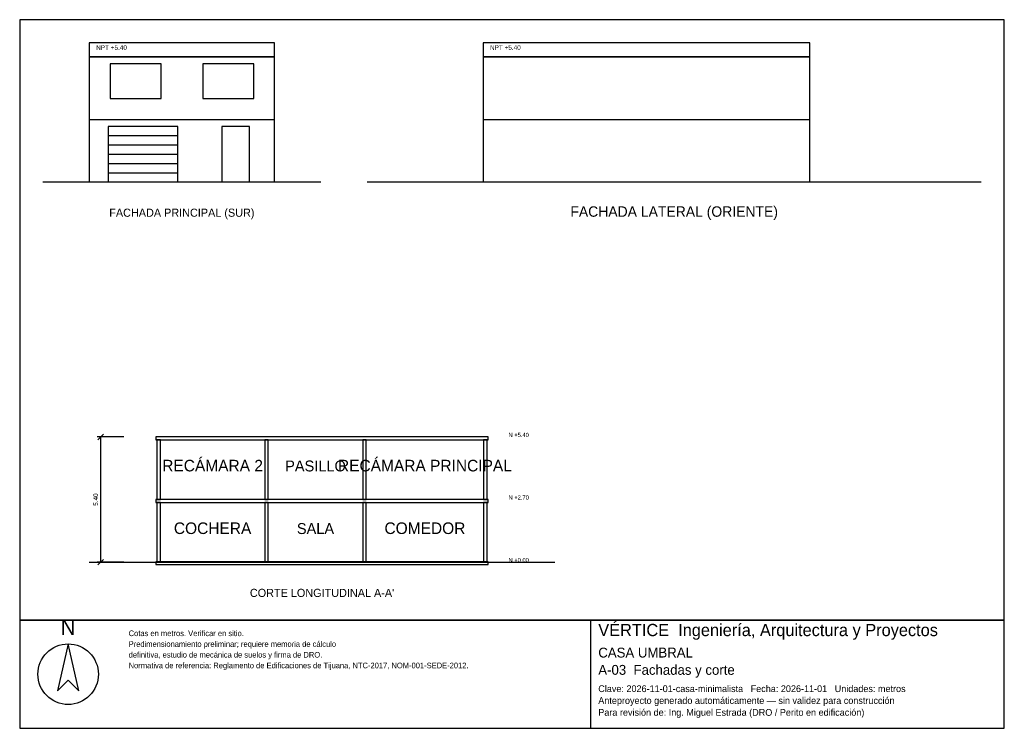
# Model space of a CAD drawing. Header units: metres. Extents: x -3 to 39.5, y -23.6 to 7.
import ezdxf
from ezdxf.enums import TextEntityAlignment as Align

# ---------------------------------------------------------------- set-up
doc = ezdxf.new("R2010")
doc.units = ezdxf.units.M
doc.header["$LTSCALE"] = 0.5
for name, color, linetype in [('A-CORTE', 7, 'CONTINUOUS'), ('A-FACHADA', 7, 'CONTINUOUS'), ('A-FACHADA-VIDRIO', 4, 'CONTINUOUS'), ('A-TEXTO', 3, 'CONTINUOUS'), ('COTAS', 8, 'CONTINUOUS'), ('LAMINA', 9, 'CONTINUOUS')]:
    doc.layers.add(name, color=color, linetype=linetype)
doc.styles.get("Standard").update_dxf_attribs({"font": 'txt', "width": 0.9})

msp = doc.modelspace()

# ---------------------------------------------------------------- linework, layer by layer
at = {"layer": 'A-CORTE'}
msp.add_line((0, -16.4), (20.1, -16.4), dxfattribs=at)
for points in [[(2.875, -11.12), (17.225, -11.12), (17.225, -11), (2.875, -11)], [(2.925, -13.7), (3.075, -13.7), (3.075, -11.12), (2.925, -11.12)], [(7.575, -13.7), (7.725, -13.7), (7.725, -11.12), (7.575, -11.12)], [(11.805, -13.7), (11.955, -13.7), (11.955, -11.12), (11.805, -11.12)], [(17.025, -13.7), (17.175, -13.7), (17.175, -11.12), (17.025, -11.12)], [(2.875, -13.82), (17.225, -13.82), (17.225, -13.7), (2.875, -13.7)], [(2.925, -16.4), (3.075, -16.4), (3.075, -13.82), (2.925, -13.82)], [(7.575, -16.4), (7.725, -16.4), (7.725, -13.82), (7.575, -13.82)], [(11.805, -16.4), (11.955, -16.4), (11.955, -13.82), (11.805, -13.82)], [(17.025, -16.4), (17.175, -16.4), (17.175, -13.82), (17.025, -13.82)], [(2.875, -16.5), (17.225, -16.5), (17.225, -16.38), (2.875, -16.38)]]:
    msp.add_lwpolyline(points, close=True, dxfattribs=at)
at = {"layer": 'A-FACHADA'}
for p, q in [((0, 2.7), (8, 2.7)), ((17, 2.7), (31.1, 2.7)), ((0.82, 2), (3.82, 2)), ((0.82, 1.6), (3.82, 1.6)), ((0.82, 1.2), (3.82, 1.2)), ((0.82, 0.8), (3.82, 0.8)), ((-2, 0), (10, 0)), ((0, 0), (8, 0)), ((0.82, 0.4), (3.82, 0.4)), ((12, 0), (38.5, 0)), ((17, 0), (31.1, 0))]:
    msp.add_line(p, q, dxfattribs=at)
for points in [[(0, 5.4), (8, 5.4), (8, 6), (0, 6)], [(17, 5.4), (31.1, 5.4), (31.1, 6), (17, 6)], [(0, 0), (8, 0), (8, 5.4), (0, 5.4)], [(17, 0), (31.1, 0), (31.1, 5.4), (17, 5.4)], [(0.82, 0), (3.82, 0), (3.82, 2.4), (0.82, 2.4)], [(5.72, 0), (6.92, 0), (6.92, 2.4), (5.72, 2.4)]]:
    msp.add_lwpolyline(points, close=True, dxfattribs=at)
at = {"layer": 'A-FACHADA-VIDRIO'}
for points in [[(0.9, 3.6), (3.1, 3.6), (3.1, 5.1), (0.9, 5.1)], [(4.9, 3.6), (7.1, 3.6), (7.1, 5.1), (4.9, 5.1)]]:
    msp.add_lwpolyline(points, close=True, dxfattribs=at)
at = {"layer": 'COTAS'}
for p, q in [((1.5, -11), (0.35, -11)), ((0.38, -11.12), (0.62, -10.88)), ((0.5, -16.4), (0.5, -11)), ((1.5, -16.4), (0.35, -16.4)), ((0.38, -16.52), (0.62, -16.28))]:
    msp.add_line(p, q, dxfattribs=at)
at = {"layer": 'LAMINA'}
msp.add_line((21.65, -23.5653), (21.65, -18.9), dxfattribs=at)
for points in [[(-3, -18.9), (39.5, -18.9), (39.5, 7), (-3, 7)], [(-3, -23.5653), (39.5, -23.5653), (39.5, -18.9), (-3, -18.9)], [(-0.9099, -19.9264), (-1.3671, -21.9511), (-0.9099, -21.4939), (-0.4527, -21.9511)]]:
    msp.add_lwpolyline(points, close=True, dxfattribs=at)
msp.add_circle((-0.9099, -21.2327), 1.3063, dxfattribs=at)

# ---------------------------------------------------------------- texts
at = {"layer": 'A-TEXTO'}
for s, height, p in [('FACHADA PRINCIPAL (SUR)', 0.35, (4, -1.5)), ('FACHADA LATERAL (ORIENTE)', 0.45, (25.25, -1.5)), ('RECÁMARA 2', 0.5, (5.3265, -12.485)), ('RECÁMARA PRINCIPAL', 0.5, (14.4915, -12.485)), ('PASILLO', 0.47, (9.768, -12.485)), ('COCHERA', 0.5, (5.3265, -15.185)), ('SALA', 0.47, (9.768, -15.185)), ('COMEDOR', 0.5, (14.4915, -15.185)), ("CORTE LONGITUDINAL A-A'", 0.35, (10.05, -17.9))]:
    msp.add_text(s, height=height, dxfattribs=at).set_placement(p, align=Align.CENTER)
at = {"layer": 'COTAS'}
for s, height, p in [('NPT +5.40', 0.2, (0.3, 5.7)), ('NPT +5.40', 0.2, (17.3, 5.7)), ('N +5.40', 0.18, (18.1, -11)), ('N +2.70', 0.18, (18.1, -13.7)), ('N +0.00', 0.18, (18.1, -16.4))]:
    msp.add_text(s, height=height, dxfattribs=at).set_placement(p)
msp.add_text('5.40', height=0.2, rotation=90, dxfattribs=at).set_placement((0.38, -13.7), align=Align.CENTER)
at = {"layer": 'LAMINA'}
msp.add_text('N', height=0.6531, dxfattribs=at).set_placement((-0.9099, -19.5345), align=Align.CENTER)
for s, height, p in [('VÉRTICE  Ingeniería, Arquitectura y Proyectos', 0.5274, (21.9745, -19.5897)), ('Cotas en metros. Verificar en sitio.', 0.2434, (1.7027, -19.5897)), ('Predimensionamiento preliminar; requiere memoria de cálculo', 0.2434, (1.7027, -20.0521)), ('definitiva, estudio de mecánica de suelos y firma de DRO.', 0.2434, (1.7027, -20.5146)), ('CASA UMBRAL', 0.426, (21.9745, -20.5126)), ('Normativa de referencia: Reglamento de Edificaciones de Tijuana, NTC-2017, NOM-001-SEDE-2012.', 0.2434, (1.7027, -20.9771)), ('A-03  Fachadas y corte', 0.426, (21.9745, -21.258)), ('Clave: 2026-11-01-casa-minimalista   Fecha: 2026-11-01   Unidades: metros', 0.2921, (21.9745, -22.0035)), ('Anteproyecto generado automáticamente — sin validez para construcción', 0.2921, (21.9745, -22.5146)), ('Para revisión de: Ing. Miguel Estrada (DRO / Perito en edificación)', 0.2921, (21.9745, -23.0258))]:
    msp.add_text(s, height=height, dxfattribs=at).set_placement(p)

doc.saveas('drawing.dxf')
